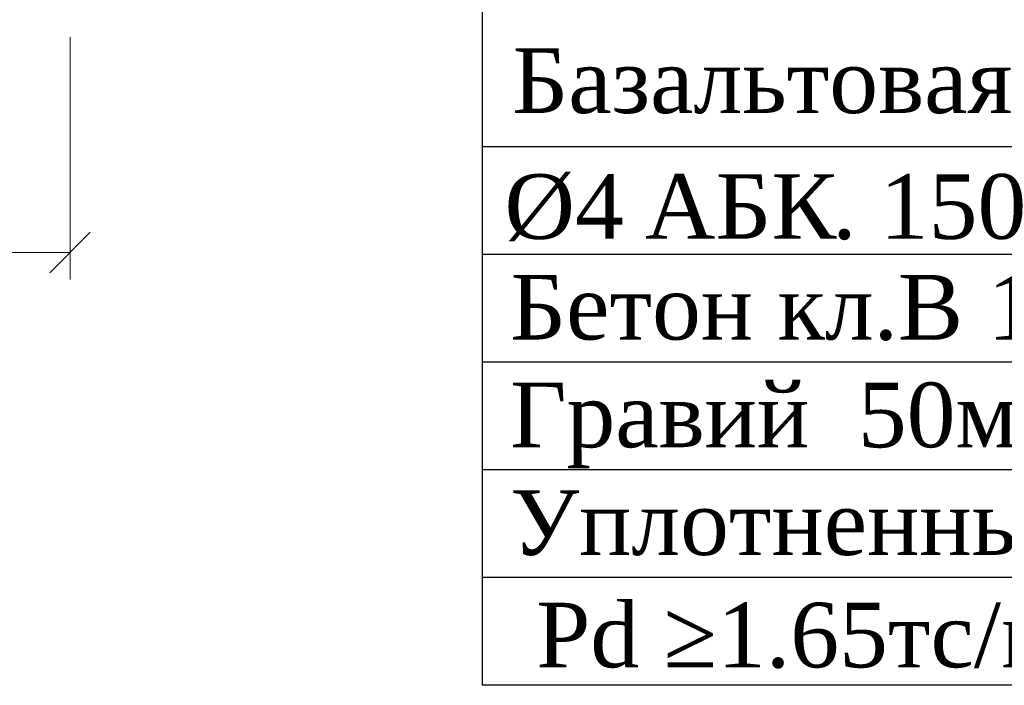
# Model space of a CAD drawing. Header units: millimetres. Extents: x 2063114 to 14983986, y -126020516 to 213791.
# Tile 101 of 256: x 2454158 to 2457815, y -1642727 to -1640255. Entities that reach past the tile are written whole.
import ezdxf

# ---------------------------------------------------------------- set-up
doc = ezdxf.new("R2010")
doc.units = ezdxf.units.MM
doc.layers.add('Format', color=7, linetype='Continuous', lineweight=35)
doc.styles.add('Times New Roman', font='times.ttf')

# ---------------------------------------------------------------- blocks, each defined once
blk = doc.blocks.new('_Oblique')
at = {"color": 0, "linetype": 'ByBlock', "lineweight": -2}
blk.add_line((-0.5, -0.5), (0.5, 0.5), dxfattribs=at)

msp = doc.modelspace()

# ---------------------------------------------------------------- linework, layer by layer
at = {"linetype": 'Continuous', "lineweight": 13, "ltscale": 300}
for p, q in [((2454345.23944, -1640319.22252), (2454345.23944, -1641219.22252)), ((2453545.23944, -1641119.22252), (2454345.23944, -1641119.22252))]:
    msp.add_line(p, q, dxfattribs=at)
at = {"layer": 'Format', "color": 0, "lineweight": 25, "ltscale": 0.4}
for p, q in [((2455876.29532, -1636900.04341), (2455876.29532, -1642726.59788)), ((2459117.28194, -1640726.59788), (2455876.29532, -1640726.59788)), ((2459117.28194, -1641126.59788), (2455876.29532, -1641126.59788)), ((2459117.28194, -1641526.59788), (2455876.29532, -1641526.59788)), ((2459117.28194, -1641926.59788), (2455876.29532, -1641926.59788)), ((2459117.28194, -1642326.59788), (2455876.29532, -1642326.59788)), ((2459117.28194, -1642726.59788), (2455876.29532, -1642726.59788))]:
    msp.add_line(p, q, dxfattribs=at)

# ---------------------------------------------------------------- block references
at = {"lineweight": 13, "ltscale": 300, "xscale": 150, "yscale": 150, "zscale": 150}
msp.add_blockref('_Oblique', (2454345.23944, -1641119.22252), dxfattribs=at)

# ---------------------------------------------------------------- texts
at = {"lineweight": 30, "style": 'Times New Roman'}
for s, p in [('Базальтовая арматурные', (2455987.62783, -1640601.41464)), ('Ø4 ', (2455958.69034, -1641068.46852)), ('АБК', (2456480.39186, -1641068.46852)), ('. ', (2457176.16691, -1641068.46852))]:
    msp.add_text(s, height=240, dxfattribs=at).set_placement(p)
at = {"color": 0, "lineweight": 30, "style": 'Times New Roman'}
msp.add_text('150', height=240, dxfattribs=at).set_placement((2457353.35509, -1641068.46852))
at = {"ltscale": 300, "style": 'Times New Roman'}
for s, p in [('Бетон кл.В 12.5-100мм.', (2455979.6115, -1641442.55586)), ('Гравий  50мм.', (2455979.6115, -1641842.55586)), ('Уплотненный грунт.', (2455979.6115, -1642242.55586)), ('Pd ≥1.65тс/м³ .', (2456076.24052, -1642659.81207))]:
    msp.add_text(s, height=240, dxfattribs=at).set_placement(p)

doc.saveas('drawing.dxf')
